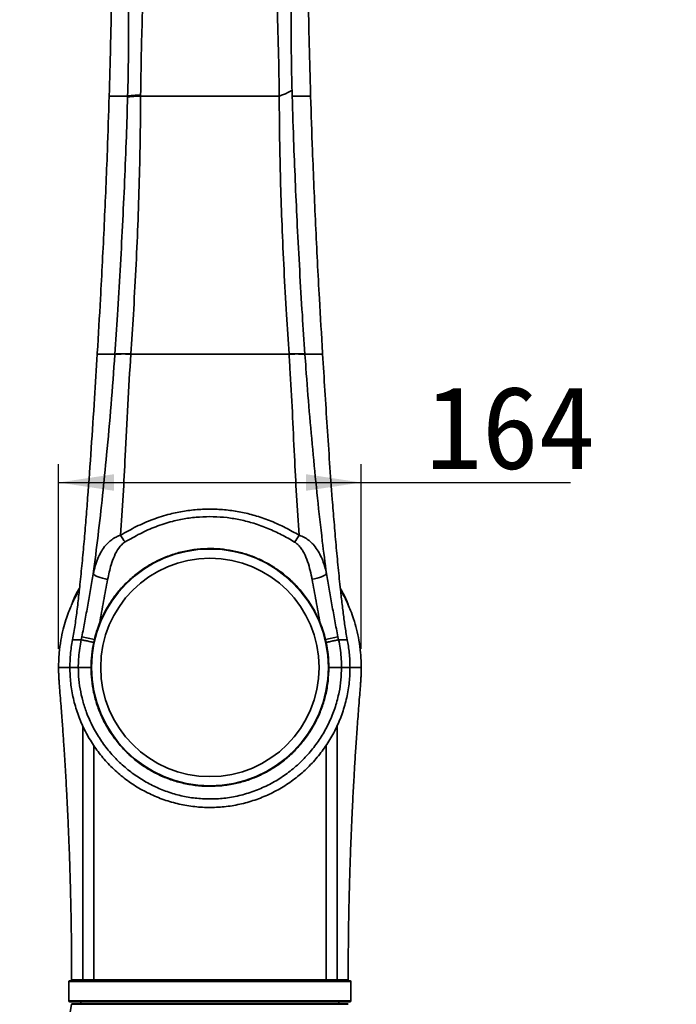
# Model space of a CAD drawing. Header units: millimetres. Extents: x 0 to 297, y 0 to 209.
# Tile 26 of 46: x 117 to 153, y 47 to 100. Entities that reach past the tile are written whole.
import ezdxf

# ---------------------------------------------------------------- set-up
doc = ezdxf.new("R2010")
doc.units = ezdxf.units.MM
doc.header["$PDSIZE"] = -1
doc.layers.add('图层0', color=7, linetype='Continuous')
doc.styles.add('SLDTEXTSTYLE0', font='SIMSUN.TTC')
doc.styles.add('SLDTEXTSTYLE5', font='SIMSUN.TTC', dxfattribs={"bigfont": 'bigfont'})
doc.dimstyles.new('SLDDIMSTYLE0', dxfattribs={"dimtxt": 4.5, "dimasz": 3, "dimexe": 0, "dimexo": 0.0625, "dimgap": 1.125, "dimtad": 2, "dimlfac": 10, "dimrnd": 1e-09, "dimzin": 12, "dimdsep": 46, "dimtxsty": 'SLDTEXTSTYLE0', "dimsah": 1, "dimcen": 0.09, "dimadec": 0, "dimazin": 3, "dimtfac": 1, "dimtofl": 0, "dimtmove": 0, "dimatfit": 3, "dimfxl": 0, "dimfrac": 2, "dimtolj": 1, "dimtzin": 12, "dimarcsym": 0})
doc.dimstyles.new('SLDDIMSTYLE10', dxfattribs={"dimtxt": 3.5, "dimasz": 3, "dimexe": 0, "dimexo": 0.0625, "dimgap": 0.875, "dimtad": 0, "dimtih": 1, "dimtoh": 1, "dimlfac": 2, "dimrnd": 1e-09, "dimzin": 12, "dimdsep": 46, "dimtxsty": 'SLDTEXTSTYLE0', "dimblk1": 'NONE', "dimblk2": 'NONE', "dimsah": 1, "dimcen": 0, "dimadec": 0, "dimazin": 3, "dimtol": 1, "dimtp": 0.01, "dimtfac": 1, "dimtmove": 0, "dimatfit": 3, "dimldrblk": 'NONE', "dimfxl": 0, "dimfrac": 2, "dimtolj": 1, "dimarcsym": 0})
doc.dimstyles.new('SLDDIMSTYLE12', dxfattribs={"dimtxt": 3.5, "dimasz": 3, "dimexe": 0, "dimexo": 0.0625, "dimgap": 0.875, "dimtad": 0, "dimtih": 1, "dimtoh": 1, "dimdec": 6, "dimlfac": 2, "dimrnd": 1e-09, "dimzin": 12, "dimdsep": 46, "dimtxsty": 'SLDTEXTSTYLE0', "dimblk1": 'NONE', "dimblk2": 'NONE', "dimsah": 1, "dimcen": 0, "dimadec": 0, "dimazin": 3, "dimtfac": 1, "dimtmove": 0, "dimatfit": 3, "dimldrblk": 'NONE', "dimfxl": 0, "dimfrac": 2, "dimtolj": 1, "dimtzin": 12, "dimarcsym": 0})
doc.dimstyles.new('SLDDIMSTYLE7', dxfattribs={"dimtxt": 3.5, "dimasz": 3, "dimexe": 0, "dimexo": 0.0625, "dimgap": 0.875, "dimtad": 0, "dimtih": 1, "dimtoh": 1, "dimlfac": 3, "dimrnd": 1e-09, "dimzin": 12, "dimdsep": 46, "dimtxsty": 'SLDTEXTSTYLE0', "dimblk1": 'NONE', "dimblk2": 'NONE', "dimsah": 1, "dimcen": 0, "dimadec": 0, "dimazin": 3, "dimtfac": 1, "dimtmove": 0, "dimatfit": 3, "dimldrblk": 'NONE', "dimfxl": 0, "dimfrac": 2, "dimtolj": 1, "dimtzin": 12, "dimarcsym": 0})
doc.dimstyles.new('SLDDIMSTYLE8', dxfattribs={"dimtxt": 3.5, "dimasz": 3, "dimexe": 0, "dimexo": 0.0625, "dimgap": 0.875, "dimtad": 0, "dimtih": 1, "dimtoh": 1, "dimlfac": 3, "dimrnd": 1e-09, "dimzin": 12, "dimdsep": 46, "dimtxsty": 'SLDTEXTSTYLE0', "dimblk1": 'NONE', "dimblk2": 'NONE', "dimsah": 1, "dimcen": 0, "dimadec": 0, "dimazin": 3, "dimtol": 1, "dimtp": 0.03, "dimtfac": 1, "dimtmove": 0, "dimatfit": 3, "dimldrblk": 'NONE', "dimfxl": 0, "dimfrac": 2, "dimtolj": 1, "dimarcsym": 0})
doc.dimstyles.new('SLDDIMSTYLE9', dxfattribs={"dimtxt": 3.5, "dimasz": 3, "dimexe": 0, "dimexo": 0.0625, "dimgap": 0.875, "dimtad": 0, "dimtih": 1, "dimtoh": 1, "dimlfac": 2, "dimrnd": 1e-09, "dimzin": 12, "dimdsep": 46, "dimtxsty": 'SLDTEXTSTYLE0', "dimblk1": 'NONE', "dimblk2": 'NONE', "dimsah": 1, "dimcen": 0, "dimadec": 0, "dimazin": 3, "dimtfac": 1, "dimtmove": 0, "dimatfit": 3, "dimldrblk": 'NONE', "dimfxl": 0, "dimfrac": 2, "dimtolj": 1, "dimtzin": 12, "dimarcsym": 0})

# ---------------------------------------------------------------- blocks, each defined once
blk = doc.blocks.new('_D_14')
at = {"layer": '图层0'}
for p, q in [((119.563, 66.25), (119.563, 76.283)), ((135.985, 66.25), (135.985, 76.283)), ((119.563, 75.283), (135.985, 75.283)), ((135.985, 75.283), (147.339, 75.283))]:
    blk.add_line(p, q, dxfattribs=at)
for points in [[(119.563, 75.283), (122.563, 74.833), (122.563, 75.733)], [(135.985, 75.283), (132.985, 75.733), (132.985, 74.833)]]:
    blk.add_solid(points, dxfattribs=at)
at = {"layer": '图层0', "insert": (139.482, 80.519), "char_height": 4.5, "attachment_point": 1, "rotation": 360, "style": 'SLDTEXTSTYLE0'}
blk.add_mtext('164', dxfattribs=at)
blk = doc.blocks.new('_D_22')
at = {"layer": '图层0'}
blk.add_line((204.074, 119.317), (182.322, 119.317), dxfattribs=at)
at = {"layer": '图层0', "char_height": 3.5, "attachment_point": 1}
for s, insert, style in [(' 贯穿', (192.303, 122.388), 'SLDTEXTSTYLE5'), ('6-', (182.322, 122.388), 'SLDTEXTSTYLE0'), ('%%c', (186.396, 122.388), 'SLDTEXTSTYLE0'), ('9', (190.266, 122.388), 'SLDTEXTSTYLE0'), ('圆周均布', (184.257, 118.314), 'SLDTEXTSTYLE5')]:
    blk.add_mtext(s, dxfattribs=dict(at, insert=insert, style=style))
blk = doc.blocks.new('_None')
blk = doc.blocks.new('SW_SYMBOL_HOLE_DEPTH')
at = {"layer": '图层0', "color": 0}
for p, q in [((0, 875), (800, 875)), ((400, 875), (400, 75)), ((100, 555), (400, 75)), ((700, 555), (400, 75))]:
    blk.add_line(p, q, dxfattribs=at)
blk = doc.blocks.new('_D_23')
at = {"layer": '图层0'}
blk.add_line((191.362, 126.826), (170.308, 126.826), dxfattribs=at)
at = {"layer": '图层0', "xscale": 0.004072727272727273, "yscale": 0.004072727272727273, "zscale": 0.004072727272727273}
blk.add_blockref('SW_SYMBOL_HOLE_DEPTH', (184.071, 127.113), dxfattribs=at)
at = {"layer": '图层0', "attachment_point": 1, "style": 'SLDTEXTSTYLE0'}
for s, insert, char_height in [('0.03', (179.415, 131.727), 2), ('%%c', (170.308, 130.899), 3.5), ('4', (174.178, 130.899), 3.5), ('+', (178.252, 131.727), 2), ('6', (187.737, 130.899), 3.5), ('0', (179.415, 129.4), 2)]:
    blk.add_mtext(s, dxfattribs=dict(at, insert=insert, char_height=char_height))
blk = doc.blocks.new('_D_24')
at = {"layer": '图层0'}
blk.add_line((178.756, 90.244), (163.115, 90.244), dxfattribs=at)
at = {"layer": '图层0', "char_height": 3.5, "attachment_point": 1, "style": 'SLDTEXTSTYLE0'}
for s, insert in [('PCD', (163.115, 94.316)), ('%%c', (169.225, 94.316)), ('50', (173.095, 94.316))]:
    blk.add_mtext(s, dxfattribs=dict(at, insert=insert))
blk = doc.blocks.new('_D_25')
at = {"layer": '图层0'}
blk.add_line((203.051, 46.867), (224.105, 46.867), dxfattribs=at)
at = {"layer": '图层0', "xscale": 0.004072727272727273, "yscale": 0.004072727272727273, "zscale": 0.004072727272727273}
blk.add_blockref('SW_SYMBOL_HOLE_DEPTH', (218.402, 47.153), dxfattribs=at)
at = {"layer": '图层0', "attachment_point": 1, "style": 'SLDTEXTSTYLE0'}
for s, insert, char_height in [('+', (212.582, 51.768), 2), ('0.01', (213.746, 51.768), 2), ('%%c', (204.639, 50.94), 3.5), ('6', (208.509, 50.94), 3.5), ('6', (222.068, 50.94), 3.5), ('0', (213.746, 49.44), 2)]:
    blk.add_mtext(s, dxfattribs=dict(at, insert=insert, char_height=char_height))
blk = doc.blocks.new('_D_28')
at = {"layer": '图层0'}
blk.add_line((187.075, 96.227), (212.697, 96.227), dxfattribs=at)
at = {"layer": '图层0', "xscale": 0.004072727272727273, "yscale": 0.004072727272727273, "zscale": 0.004072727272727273}
blk.add_blockref('SW_SYMBOL_HOLE_DEPTH', (204.957, 96.085), dxfattribs=at)
at = {"layer": '图层0', "char_height": 3.5, "attachment_point": 1}
for s, insert, style in [('4 x  M6 ', (188.663, 99.871), 'SLDTEXTSTYLE0'), (' 7', (208.624, 99.871), 'SLDTEXTSTYLE0'), ('圆周均布', (192.533, 95.798), 'SLDTEXTSTYLE5')]:
    blk.add_mtext(s, dxfattribs=dict(at, insert=insert, style=style))

msp = doc.modelspace()

# ---------------------------------------------------------------- linework, layer by layer
at = {"color": 7, "linetype": 'Continuous', "lineweight": 35}
for p, q in [((122.31135239, 96.31852691), (122.30926393, 96.24808877)), ((122.31215592, 96.32029834), (122.31006072, 96.24986107)), ((124.01629815, 96.30195416), (124.01572895, 96.24986747)), ((133.23805325, 96.24986107), (133.23594822, 96.32037779)), ((133.23873154, 96.24810752), (133.23664784, 96.31862129)), ((121.6635953, 82.30954373), (121.6599868, 82.24954309)), ((121.66421685, 82.30986472), (121.66056421, 82.24986107)), ((133.8875507, 82.24986107), (133.88389877, 82.30985828)), ((133.88805025, 82.24954136), (133.8844477, 82.30953627)), ((122.61859486, 82.23400724), (122.61966988, 82.24986117)), ((123.4836487, 82.26539561), (123.48260844, 82.24986107)), ((132.0655055, 82.24986107), (132.06446103, 82.26546633)), ((132.92844341, 82.24986117), (132.92951551, 82.23404428)), ((121.50577419, 66.7701013), (120.82677794, 66.9099612)), ((134.72131995, 66.91014456), (134.04233532, 66.77012002)), ((121.46855967, 66.60750726), (121.50577419, 66.7701013)), ((134.04233532, 66.77012002), (134.07954672, 66.60754281)), ((119.5776245, 65.24986108), (119.57826995, 65.24986108)), ((135.97048786, 65.24986108), (135.96983836, 65.24986108)), ((120.12405702, 48.199861), (120.12405702, 47.14986107)), ((135.37405702, 48.249861), (120.17405702, 48.249861)), ((135.42405702, 47.14986107), (135.42405702, 48.199861)), ((120.17405702, 47.09986107), (135.37405702, 47.09986107)), ((120.77405702, 47.09986107), (120.77405702, 46.99986107)), ((134.77405702, 46.99986107), (134.77405702, 47.09986107)), ((120.31006898, 46.99986107), (120.26935913, 46.97018546)), ((135.27875492, 46.97018546), (120.26935913, 46.97018546)), ((120.31006898, 46.99986107), (135.23804507, 46.99986107)), ((135.27875492, 46.97018546), (135.23804507, 46.99986107))]:
    msp.add_line(p, q, dxfattribs=at)
at = {"color": 8, "linetype": 'Continuous', "lineweight": 35}
for p, q in [((135.42405702, 48.199861), (120.12405702, 48.199861)), ((120.12405702, 47.14986107), (135.42405702, 47.14986107))]:
    msp.add_line(p, q, dxfattribs=at)
at = {"color": 7, "linetype": 'Continuous', "lineweight": 35, "flags": 128}
for points in [[(122.22654525, 70.02457678), (122.08480381, 70.05146933), (121.9476813, 70.08405252), (121.81964614, 70.12126456), (121.70487061, 70.16189281), (121.6070949, 70.20461333), (121.52950524, 70.24803399), (121.47463003, 70.29073982), (121.4442575, 70.33133917)], [(134.09613686, 70.33900948), (134.06569181, 70.29832222), (134.01077595, 70.25552079), (133.9331771, 70.21199862), (133.83542151, 70.16917259), (133.72069166, 70.12843692), (133.59272265, 70.09111778), (133.45568057, 70.05843011), (133.31402688, 70.03143808)]]:
    msp.add_lwpolyline(points, dxfattribs=at)
at = {"color": 7, "linetype": 'Continuous', "lineweight": 35}
for radius in [6.425, 5.925]:
    msp.add_circle((127.77405702, 65.24987801), radius, dxfattribs=at)
for centre, radius, start, end in [((125.79789999, 74.06966629), 3.30940193, 209.839930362, 217.48876473), ((129.717269, 74.06854412), 3.32997505, 322.760980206, 330.353214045), ((120.17405702, 48.199861), 0.05, 90, 180), ((120.32407317, 48.29986092), 0.04999992, 179.182552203, 270.051877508), ((135.22405657, 48.29986097), 0.04999998, 269.983906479, 0.767673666), ((135.37405702, 48.199861), 0.05, 0, 90), ((120.17405702, 47.14986107), 0.05, 180, 270), ((135.37405702, 47.14986107), 0.05, 270, 0), ((110.39471945, 48.54863125), 10, 319.932957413, 350.918190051)]:
    msp.add_arc(centre, radius, start, end, dxfattribs=at)
for points, knots in [([(122.02807144, 111.47320205), (122.06115862, 111.29457138), (122.12736441, 110.93714031), (122.20148638, 110.33897134), (122.26567887, 109.70153954), (122.31717882, 109.0255502), (122.3713961, 108.10789593), (122.41745964, 106.94538819), (122.44503353, 105.53855405), (122.45441841, 103.88881862), (122.44248881, 101.99771804), (122.39835436, 99.39539616), (122.34528349, 97.50211248), (122.31215592, 96.32029834)], [0, 0, 0, 0, 0.0409853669, 0.0820096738, 0.1274627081, 0.1729931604, 0.2185046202, 0.3102451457, 0.4020585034, 0.4938667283, 0.6321080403, 0.7703566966, 1, 1, 1, 1]), ([(133.23594822, 96.32037779), (133.20260899, 97.50138432), (133.14918497, 99.39387285), (133.10563733, 101.99471182), (133.09425851, 103.88497383), (133.10409852, 105.53365415), (133.13185771, 106.93964572), (133.17775046, 108.10187138), (133.23153948, 109.0204057), (133.28271461, 109.69778424), (133.34662047, 110.33635169), (133.42059134, 110.9354323), (133.48658342, 111.2925013), (133.51956161, 111.47093924)], [0, 0, 0, 0, 0.2296651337, 0.3680238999, 0.5063758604, 0.5982374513, 0.69010471, 0.7819111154, 0.8274300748, 0.8729638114, 0.9184221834, 0.9592331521, 1, 1, 1, 1]), ([(123.31099688, 96.24986129), (123.31099694, 96.24986329), (123.33153409, 96.97656641), (123.35734679, 98.37858836), (123.35886751, 100.45221143), (123.33425167, 102.46483879), (123.28003247, 104.46602988), (123.19650349, 106.22175533), (123.09430466, 107.74246626), (122.97935944, 109.02829143), (122.85564278, 109.88116042), (122.79380383, 110.30746129)], [0, 0, 0, 0, 0.00000042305, 0.15419363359, 0.29800172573, 0.44181332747, 0.58343899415, 0.72506030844, 0.81672272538, 0.90839007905, 1, 1, 1, 1]), ([(132.75271117, 110.30079343), (132.69091781, 109.87510706), (132.56729312, 109.02347269), (132.45164717, 107.73959435), (132.34826851, 106.22039344), (132.26313582, 104.46576458), (132.20331948, 102.29369969), (132.17745055, 99.93897962), (132.19319993, 97.97121548), (132.22116523, 96.84788376), (132.22799192, 96.57366424)], [0, 0, 0, 0, 0.0936716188, 0.187400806, 0.281124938, 0.426107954, 0.5710951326, 0.7557467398, 0.9403746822, 1, 1, 1, 1]), ([(124.15021579, 107.9512795), (124.16213166, 107.51236107), (124.19229051, 106.40146624), (124.19306711, 104.61880326), (124.15638885, 101.91236237), (124.05407785, 99.14077023), (124.02616162, 97.04004973), (124.01635314, 96.30195258)], [0, 0, 0, 0, 0.11296046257, 0.28590093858, 0.45884778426, 0.80986384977, 1, 1, 1, 1]), ([(131.53258982, 96.2498606), (131.5288711, 96.65574314), (131.51730679, 97.9179395), (131.45048219, 100.03565545), (131.38110839, 102.41940007), (131.35199311, 104.61907325), (131.35456326, 106.40053633), (131.38526982, 107.51025865), (131.39738321, 107.94803156)], [0, 0, 0, 0, 0.10410014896, 0.32372623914, 0.54335321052, 0.7155793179, 0.88779925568, 1, 1, 1, 1]), ([(122.31007183, 96.24986107), (122.31007177, 96.24985908), (122.28075845, 95.26574189), (122.20208949, 92.94200491), (122.04542647, 89.27777843), (121.85995449, 85.61504569), (121.72241082, 83.29251468), (121.66421685, 82.30986472)], [0, 0, 0, 0, 0.0000004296, 0.2118457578, 0.5001392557, 0.7885116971, 1, 1, 1, 1]), ([(123.31095299, 96.24986129), (123.17287435, 96.24986125), (122.89688935, 96.24986117), (122.60456657, 96.24986111), (122.39483208, 96.24986108), (122.33833462, 96.24986108), (122.31007114, 96.24986107)], [0, 0, 0, 0, 0.2501814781, 0.5000508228, 0.7498949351, 1, 1, 1, 1]), ([(122.61966881, 82.24986117), (122.61966894, 82.24986316), (122.66770223, 82.95821304), (122.82319206, 85.27827898), (123.04136862, 89.21212645), (123.2160097, 93.153682), (123.28750828, 95.48283259), (123.30948764, 96.19883619)], [0, 0, 0, 0, 0.0000004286, 0.1524564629, 0.4992810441, 0.8460741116, 1, 1, 1, 1]), ([(123.30948884, 96.19883643), (123.30997309, 96.21584297), (123.31045741, 96.2328515), (123.31093751, 96.2498593), (123.31093757, 96.24986129)], [0, 0, 0, 0, 0.9998827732, 1, 1, 1, 1]), ([(124.01559931, 96.24986112), (124.00924026, 95.53202702), (123.99571812, 94.00559453), (123.94859681, 91.6701124), (123.84090716, 88.43549021), (123.68241534, 85.29977122), (123.5301215, 82.97485878), (123.48364798, 82.26539563)], [0, 0, 0, 0, 0.1540109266, 0.3274952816, 0.5009804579, 0.8477207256, 1, 1, 1, 1]), ([(124.0156647, 96.24986112), (124.25174649, 96.24986116), (124.72426112, 96.24986125), (125.47681605, 96.24986098), (126.23830817, 96.24986109), (127.0011877, 96.24986121), (127.51629301, 96.24986108), (127.77405702, 96.24986101)], [0, 0, 0, 0, 0.2092030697, 0.4187172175, 0.6125841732, 0.8061331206, 1, 1, 1, 1]), ([(127.77405702, 96.24986101), (128.03182122, 96.24986108), (128.54692691, 96.24986122), (129.30980696, 96.24986109), (130.07132639, 96.24986099), (130.82393245, 96.24986123), (131.29648846, 96.24986111), (131.532591, 96.24986104)], [0, 0, 0, 0, 0.1938587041, 0.3873994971, 0.5812582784, 0.7907846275, 1, 1, 1, 1]), ([(132.06446107, 82.26546634), (132.01791351, 82.97494525), (131.86538258, 85.29982489), (131.67448002, 89.08324447), (131.56137464, 93.03594549), (131.54046174, 95.37093358), (131.53258978, 96.24986104)], [0, 0, 0, 0, 0.1522846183, 0.4990189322, 0.8114225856, 1, 1, 1, 1]), ([(131.53259221, 96.24986096), (131.61211456, 96.27872098), (131.77086942, 96.33633581), (131.96568304, 96.41837834), (132.12541642, 96.49771383), (132.19384054, 96.54837739), (132.22799192, 96.57366424)], [0, 0, 0, 0, 0.25134412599, 0.50177216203, 0.75132797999, 1, 1, 1, 1]), ([(132.22799192, 96.57366424), (132.23088721, 96.51940257), (132.23667666, 96.41090063), (132.23696995, 96.30353303), (132.23711656, 96.24985982)], [0, 0, 0, 0, 0.50009860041, 1, 1, 1, 1]), ([(132.23714497, 96.24986132), (132.23714503, 96.24985932), (132.26365319, 95.35620801), (132.33865173, 93.0101608), (132.5155622, 89.05171432), (132.72451191, 85.27838963), (132.88043801, 82.95830745), (132.92844469, 82.24986316), (132.92844483, 82.24986117)], [0, 0, 0, 0, 0.0000004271, 0.1914059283, 0.5025343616, 0.8480783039, 0.9999995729, 1, 1, 1, 1]), ([(133.23804284, 96.24986107), (133.20977895, 96.24986108), (133.15328067, 96.24986108), (132.94354284, 96.24986111), (132.65121534, 96.24986118), (132.37522586, 96.24986127), (132.23714497, 96.24986132)], [0, 0, 0, 0, 0.2501050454, 0.4999491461, 0.7498184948, 1, 1, 1, 1]), ([(133.88389877, 82.30985828), (133.82568842, 83.29260999), (133.68810148, 85.61545802), (133.50266095, 89.27895317), (133.34590767, 92.9430816), (133.26744097, 95.2664984), (133.23804221, 96.24985908), (133.23804215, 96.24986107)], [0, 0, 0, 0, 0.2115101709, 0.4999289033, 0.7883178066, 0.9999995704, 1, 1, 1, 1]), ([(121.66056432, 82.24986107), (121.61156181, 81.44843789), (121.50748209, 79.74624131), (121.33908794, 77.14369592), (121.18240328, 74.94925567), (121.04984647, 73.26251301), (120.9504464, 72.08248614), (120.84283915, 70.90742293), (120.73363293, 69.83006804), (120.62656877, 68.85458923), (120.52183284, 67.98127179), (120.43734852, 67.42565548), (120.39516183, 67.14821212)], [0, 0, 0, 0, 0.157331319, 0.3341665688, 0.5109855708, 0.588486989, 0.6660397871, 0.7435154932, 0.8209116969, 0.880624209, 0.9403904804, 1, 1, 1, 1]), ([(121.4442575, 70.33133917), (121.5332048, 71.02084332), (121.81013099, 73.16752744), (122.12254376, 76.22805193), (122.42408621, 79.50773277), (122.55374258, 81.32502569), (122.61859467, 82.23400721)], [0, 0, 0, 0, 0.1743050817, 0.5426768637, 0.7712541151, 1, 1, 1, 1]), ([(122.61966957, 82.24986117), (122.48397299, 82.24986115), (122.2127115, 82.24986111), (121.93297167, 82.24986109), (121.73686703, 82.24986108), (121.68600621, 82.24986107), (121.66056435, 82.24986107)], [0, 0, 0, 0, 0.2547825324, 0.509317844, 0.7545484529, 1, 1, 1, 1]), ([(123.48263705, 82.2498583), (123.42629449, 81.33033193), (123.31359812, 79.49109547), (123.19235015, 76.93164809), (123.06914458, 74.57520838), (122.97455858, 73.14042239), (122.92726223, 72.42297871)], [0, 0, 0, 0, 0.2809945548, 0.5620452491, 0.781007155, 1, 1, 1, 1]), ([(123.48262269, 82.24986107), (123.758211, 82.24986108), (124.30942302, 82.24986108), (125.16903638, 82.24986102), (126.03457086, 82.24986112), (126.90024964, 82.24986105), (127.48278789, 82.24986106), (127.77405702, 82.24986107)], [0, 0, 0, 0, 0.2071347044, 0.4142960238, 0.6095307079, 0.8047653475, 1, 1, 1, 1]), ([(127.77405702, 82.24986107), (128.06532608, 82.24986106), (128.64786418, 82.24986105), (129.51354271, 82.24986112), (130.37908112, 82.24986103), (131.23870233, 82.2498611), (131.78992113, 82.24986108), (132.06551284, 82.24986107)], [0, 0, 0, 0, 0.1952335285, 0.3904670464, 0.5857006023, 0.7928635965, 1, 1, 1, 1]), ([(132.0655055, 82.24986107), (132.16581303, 82.25224693), (132.36642811, 82.25701864), (132.61241877, 82.25579204), (132.81119378, 82.24887887), (132.89007493, 82.23898914), (132.92951551, 82.23404428)], [0, 0, 0, 0, 0.2499999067, 0.4999998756, 0.7499999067, 1, 1, 1, 1]), ([(132.61132136, 72.42136629), (132.56379454, 73.13869874), (132.46873143, 74.57350654), (132.35481998, 76.80294023), (132.2479626, 79.10817188), (132.15125337, 80.94939302), (132.08226951, 81.99578663), (132.06551976, 82.24985823)], [0, 0, 0, 0, 0.2189459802, 0.4379355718, 0.6801270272, 0.922332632, 1, 1, 1, 1]), ([(133.88755075, 82.24986107), (133.86210874, 82.24986107), (133.81124762, 82.24986108), (133.61514279, 82.24986109), (133.33540234, 82.24986111), (133.06414074, 82.24986115), (132.92844411, 82.24986117)], [0, 0, 0, 0, 0.2454514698, 0.4906820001, 0.7452173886, 1, 1, 1, 1]), ([(132.92951599, 82.23404421), (132.94667196, 81.98396524), (133.01758548, 80.9502732), (133.161561, 79.13172873), (133.37305651, 76.78414057), (133.60537081, 74.44149689), (133.84197177, 72.29344569), (134.01958304, 70.92768026), (134.09613686, 70.33900948)], [0, 0, 0, 0, 0.062999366, 0.2604055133, 0.4578334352, 0.6544478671, 0.8510604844, 1, 1, 1, 1]), ([(135.15390335, 67.14463295), (135.11626071, 67.39228427), (135.04089662, 67.8881055), (134.94566355, 68.66516085), (134.84123939, 69.59026237), (134.72925462, 70.66837544), (134.61475513, 71.89658739), (134.50954788, 73.13134746), (134.39250069, 74.61161976), (134.26673754, 76.33659464), (134.08979395, 78.96385321), (133.96763361, 80.93528312), (133.88755089, 82.24985908), (133.88755077, 82.24986107)], [0, 0, 0, 0, 0.05340362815, 0.10691908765, 0.16039233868, 0.24126582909, 0.32226419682, 0.40338583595, 0.48442763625, 0.61326639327, 0.74211235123, 0.9999996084, 1, 1, 1, 1]), ([(122.92726223, 72.42297871), (123.20857746, 72.5837366), (123.77166777, 72.90551516), (124.67042439, 73.29201499), (125.54566048, 73.57026755), (126.38579223, 73.74210421), (127.17428958, 73.83189174), (127.9694244, 73.85051915), (128.76165756, 73.79466978), (129.54205935, 73.66873308), (130.32755391, 73.46982599), (131.10727532, 73.19093864), (131.87909104, 72.8408857), (132.36733636, 72.56115351), (132.61132136, 72.42136629)], [0, 0, 0, 0, 0.0965066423, 0.193171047, 0.2894748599, 0.3660227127, 0.4427715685, 0.519290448, 0.5957023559, 0.6723419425, 0.7487939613, 0.8324203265, 0.9162574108, 1, 1, 1, 1]), ([(132.36832204, 72.05343826), (132.13415642, 72.18837815), (131.66560094, 72.45838715), (130.92686875, 72.80021433), (130.18422846, 73.07230099), (129.43974523, 73.26525106), (128.70409145, 73.38658873), (127.95746717, 73.4403138), (127.20830952, 73.42246083), (126.46555249, 73.33628828), (125.66991432, 73.1701053), (124.83755322, 72.89869445), (123.97987847, 72.52107434), (123.44115248, 72.21064825), (123.17197991, 72.05554493)], [0, 0, 0, 0, 0.084435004, 0.1689508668, 0.2532522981, 0.329120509, 0.4051765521, 0.4810066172, 0.5568876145, 0.6329950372, 0.7089014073, 0.8057321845, 0.9029347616, 1, 1, 1, 1]), ([(121.4442575, 70.33133917), (121.47772364, 70.47421406), (121.5446388, 70.75989075), (121.68163474, 71.14825648), (121.85034783, 71.49905075), (122.06126705, 71.81719466), (122.30199492, 72.07177774), (122.56161638, 72.26054519), (122.76198188, 72.36508142), (122.88983009, 72.40986633), (122.92726223, 72.42297871)], [0, 0, 0, 0, 0.1616692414, 0.3232557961, 0.4650601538, 0.6067235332, 0.7604329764, 0.8597654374, 0.9589413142, 1, 1, 1, 1]), ([(132.61132136, 72.42136629), (132.71071437, 72.38287902), (132.90867694, 72.30622333), (133.15897504, 72.13319506), (133.39552252, 71.91318566), (133.60720099, 71.63781428), (133.78832078, 71.31070613), (133.9488316, 70.9141589), (134.04173836, 70.58490629), (134.08866605, 70.37277966), (134.09613686, 70.33900948)], [0, 0, 0, 0, 0.1109968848, 0.2210741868, 0.3313274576, 0.4741012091, 0.6176710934, 0.7609509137, 0.9619438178, 1, 1, 1, 1]), ([(121.78651816, 67.64816846), (121.87118049, 67.84304774), (122.04051326, 68.23282495), (122.37409135, 68.79681049), (122.77081598, 69.33963038), (123.23555288, 69.84940642), (123.75951793, 70.31501535), (124.34253382, 70.72667751), (124.97962421, 71.07761028), (125.6541405, 71.35649637), (126.35954256, 71.55622619), (127.08514657, 71.67616016), (127.80401213, 71.71319386), (128.50471802, 71.6698333), (129.17873526, 71.55671051), (129.83459869, 71.37467997), (130.46388566, 71.12466873), (131.06130764, 70.81239501), (131.63544819, 70.4322095), (132.17646598, 69.98128457), (132.67646227, 69.4616381), (133.10892716, 68.89656021), (133.47630797, 68.29724579), (133.66261956, 67.87418208), (133.75576966, 67.66266318)], [0, 0, 0, 0, 0.0413160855, 0.0826361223, 0.1277386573, 0.1729760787, 0.2180887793, 0.2656252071, 0.3133079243, 0.360830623, 0.4083489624, 0.4560357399, 0.5035390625, 0.5477076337, 0.592023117, 0.6362031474, 0.6802392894, 0.7244034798, 0.7684508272, 0.8156267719, 0.8629452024, 0.9101109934, 0.9550582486, 1, 1, 1, 1]), ([(123.17197991, 72.05554493), (123.10794842, 72.00915215), (122.97696146, 71.91424808), (122.77275894, 71.66069567), (122.57539478, 71.2957499), (122.37296001, 70.72717886), (122.28215675, 70.2914403), (122.22654525, 70.02457678)], [0, 0, 0, 0, 0.10160406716, 0.20784784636, 0.42454399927, 0.64756799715, 1, 1, 1, 1]), ([(133.31402688, 70.03143808), (133.30782718, 70.06357658), (133.26922233, 70.26369941), (133.18974095, 70.62784242), (133.04229362, 71.11060056), (132.87017668, 71.4854353), (132.69511043, 71.7527462), (132.54925207, 71.92528669), (132.42671818, 72.01207665), (132.36832204, 72.05343826)], [0, 0, 0, 0, 0.04233536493, 0.26361754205, 0.48504695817, 0.70505361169, 0.80653791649, 0.9078015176, 1, 1, 1, 1]), ([(120.82677794, 66.9099612), (120.88308425, 67.1951328), (120.99570522, 67.76551827), (121.14522234, 68.62529732), (121.29392354, 69.48366564), (121.39414604, 70.04878052), (121.4442575, 70.33133917)], [0, 0, 0, 0, 0.2478280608, 0.4956928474, 0.747845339, 1, 1, 1, 1]), ([(122.22654525, 70.02457678), (122.15466365, 69.63444697), (122.01029902, 68.85092316), (121.86131866, 68.05019864), (121.78651816, 67.64816846)], [0, 0, 0, 0, 0.4979169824, 1, 1, 1, 1]), ([(133.75576966, 67.66266318), (133.6811911, 68.06007085), (133.531412, 68.85820065), (133.38668892, 69.63927772), (133.31402688, 70.03143808)], [0, 0, 0, 0, 0.497923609, 1, 1, 1, 1]), ([(134.09613686, 70.33900948), (134.14579376, 70.060595), (134.2451073, 69.50376753), (134.39423499, 68.64854362), (134.54773681, 67.7823214), (134.66346149, 67.20085716), (134.72131995, 66.91014456)], [0, 0, 0, 0, 0.2479164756, 0.4958316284, 0.7479327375, 1, 1, 1, 1]), ([(120.24458271, 68.5815998), (120.26147765, 68.62963999), (120.36638021, 68.92792673), (120.51983999, 69.25448827), (120.68130412, 69.51980937), (120.70216458, 69.55408768)], [0, 0, 0, 0, 0.143226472, 0.8893086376, 1, 1, 1, 1]), ([(134.84606067, 69.56464868), (134.98959276, 69.30138162), (135.16259387, 68.98406237), (135.27807642, 68.64817027), (135.29774773, 68.59095438)], [0, 0, 0, 0, 0.8296598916, 1, 1, 1, 1]), ([(120.69047342, 69.44798727), (120.66915035, 69.41322536), (120.60347414, 69.30615678), (120.52128389, 69.15532963), (120.43122916, 68.98290916), (120.34218233, 68.80160269), (120.22869003, 68.55018591), (120.09393052, 68.2178501), (119.94861737, 67.8011546), (119.80504868, 67.29641418), (119.67940688, 66.69959852), (119.58430459, 66.00715974), (119.57057174, 65.51240619), (119.5632843, 65.24986108)], [0, 0, 0, 0, 0.0278039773, 0.0856377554, 0.1171180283, 0.1610707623, 0.2240753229, 0.3058739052, 0.4063174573, 0.5254668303, 0.6636516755, 0.8215139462, 1, 1, 1, 1]), ([(135.98482865, 65.24986108), (135.9775404, 65.5125688), (135.96380625, 66.00762156), (135.86858428, 66.70047712), (135.73867464, 67.31714865), (135.58409111, 67.85304759), (135.42166192, 68.30410643), (135.27633803, 68.64941037), (135.16081808, 68.89536728), (135.06844062, 69.07708494), (134.98079076, 69.2389841), (134.91088187, 69.36348178), (134.86622448, 69.43595723), (134.85813864, 69.44907992)], [0, 0, 0, 0, 0.178569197, 0.3365000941, 0.4747481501, 0.607535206, 0.7166683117, 0.802168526, 0.8637529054, 0.9026388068, 0.941966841, 0.989492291, 1, 1, 1, 1]), ([(121.50577419, 66.7701013), (121.54462533, 66.91863177), (121.62257051, 67.21662129), (121.73175553, 67.50402087), (121.78651816, 67.64816846)], [0, 0, 0, 0, 0.4984419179, 1, 1, 1, 1]), ([(133.75576966, 67.66266318), (133.81144131, 67.51710213), (133.92312238, 67.2250969), (134.00251763, 66.92208445), (134.04233532, 66.77012002)], [0, 0, 0, 0, 0.4984878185, 1, 1, 1, 1]), ([(120.39516183, 67.14821212), (120.37292969, 67.01514034), (120.35069721, 66.88206658), (120.32390206, 66.74986303), (120.32390167, 66.74986107)], [0, 0, 0, 0, 0.9999851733, 1, 1, 1, 1]), ([(120.793316, 66.74986107), (120.79331641, 66.74986303), (120.8045756, 66.80320778), (120.81567697, 66.85658547), (120.82677794, 66.9099612)], [0, 0, 0, 0, 0.0000366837, 1, 1, 1, 1]), ([(134.72131995, 66.91014456), (134.7324234, 66.85670711), (134.74352726, 66.80326769), (134.75479747, 66.74986303), (134.75479789, 66.74986107)], [0, 0, 0, 0, 0.9999633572, 1, 1, 1, 1]), ([(135.22421191, 66.74986107), (135.22421151, 66.74986303), (135.19782446, 66.88089385), (135.17586374, 67.01276439), (135.15390335, 67.14463295)], [0, 0, 0, 0, 0.0000149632, 1, 1, 1, 1]), ([(120.3239071, 66.74986107), (120.32390671, 66.74985911), (120.29737819, 66.61900046), (120.25164149, 66.35580471), (120.18949468, 65.85601168), (120.18028571, 65.48614156), (120.17440284, 65.24986107)], [0, 0, 0, 0, 0.0000039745, 0.2653390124, 0.5306837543, 1, 1, 1, 1]), ([(120.793316, 66.74986107), (120.70173745, 66.74986107), (120.51858889, 66.74986107), (120.36192759, 66.74986107), (120.33658239, 66.74986107), (120.32390711, 66.74986107)], [0, 0, 0, 0, 0.3333070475, 0.6665830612, 1, 1, 1, 1]), ([(120.63366824, 65.24986107), (120.63366824, 65.24986307), (120.63380053, 65.27894333), (120.63542468, 65.46602393), (120.64972957, 65.81277722), (120.70311885, 66.28481298), (120.76095954, 66.59631977), (120.79331561, 66.74985911), (120.79331602, 66.74986107)], [0, 0, 0, 0, 0.0000039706, 0.0577342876, 0.3714348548, 0.6884801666, 0.9999960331, 1, 1, 1, 1]), ([(121.46855967, 66.60750726), (121.40921166, 66.62001892), (121.2575074, 66.65200097), (121.04219165, 66.6973935), (120.85835336, 66.73615), (120.81499513, 66.74529071), (120.79331602, 66.74986107)], [0, 0, 0, 0, 0.1764122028, 0.4509414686, 0.7254707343, 1, 1, 1, 1]), ([(121.3240572, 65.24837119), (121.33002114, 65.47552183), (121.34201675, 65.93240199), (121.42622027, 66.38162695), (121.46855967, 66.60750726)], [0, 0, 0, 0, 0.497177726, 1, 1, 1, 1]), ([(134.75479788, 66.74986107), (134.73311843, 66.74529184), (134.68975953, 66.73615337), (134.50591919, 66.69740654), (134.29060118, 66.65202538), (134.13889536, 66.62005133), (134.07954672, 66.60754281)], [0, 0, 0, 0, 0.2745292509, 0.5490585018, 0.8235877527, 1, 1, 1, 1]), ([(134.07954672, 66.60754281), (134.12147848, 66.38421642), (134.20581807, 65.93502819), (134.21795443, 65.47814104), (134.22405686, 65.248408)], [0, 0, 0, 0, 0.4971777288, 1, 1, 1, 1]), ([(134.75479788, 66.74986107), (134.86113316, 66.74986107), (135.04940522, 66.74986107), (135.19191344, 66.74986107), (135.21344422, 66.74986107), (135.22421191, 66.74986107)], [0, 0, 0, 0, 0.393478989, 0.6966747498, 1, 1, 1, 1]), ([(134.75479788, 66.74986107), (134.75479829, 66.74985912), (134.78714023, 66.59635199), (134.84497269, 66.28488891), (134.89840068, 65.81287422), (134.91270868, 65.46608491), (134.91431645, 65.27896016), (134.9144458, 65.24986307), (134.91444581, 65.24986107)], [0, 0, 0, 0, 0.00000397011, 0.31145119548, 0.62847807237, 0.94223235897, 0.99999602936, 1, 1, 1, 1]), ([(135.37371121, 65.24986107), (135.37167868, 65.38335017), (135.3676136, 65.65032939), (135.32648182, 66.15211993), (135.27084678, 66.51826156), (135.22420734, 66.74985911), (135.22420694, 66.74986107)], [0, 0, 0, 0, 0.2652491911, 0.5305003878, 0.9999960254, 1, 1, 1, 1]), ([(119.56369499, 65.24979404), (119.56358987, 65.21515157), (119.56333212, 65.13020638), (119.56688571, 64.96603005), (119.57517385, 64.76154125), (119.58888894, 64.52786019), (119.61379133, 64.18092711), (119.65205682, 63.71415103), (119.69612714, 63.17025562), (119.73617534, 62.65267383), (119.77107554, 62.18299556), (119.80274459, 61.73991123), (119.83269918, 61.30509035), (119.87775291, 60.62722561), (119.9351919, 59.7039777), (119.99742517, 58.59476191), (120.04924462, 57.56152762), (120.0916561, 56.62535927), (120.1310472, 55.6631486), (120.15839826, 54.90580015), (120.17640549, 54.35379998), (120.18464191, 54.08900721), (120.19170052, 53.85308948), (120.19938248, 53.58616235), (120.20911413, 53.22873031), (120.22092482, 52.75761699), (120.23397144, 52.17278283), (120.24718266, 51.47417777), (120.25942865, 50.66174295), (120.26884541, 49.73540966), (120.27411538, 48.93545529), (120.27338949, 48.44428031), (120.27317606, 48.29986449)], [0, 0, 0, 0, 0.0089937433, 0.0220531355, 0.0353990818, 0.0495130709, 0.0650691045, 0.0968659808, 0.1310703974, 0.1614612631, 0.1883009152, 0.2142274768, 0.2398120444, 0.2651321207, 0.3338525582, 0.4022762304, 0.4597678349, 0.5149824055, 0.5664090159, 0.6283963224, 0.6476969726, 0.6631376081, 0.6747948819, 0.6890347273, 0.7099137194, 0.737432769, 0.7715931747, 0.8123967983, 0.8598462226, 0.9139449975, 0.97469801, 1, 1, 1, 1]), ([(120.17440284, 65.24986107), (120.18319652, 65.24986107), (120.20078017, 65.24986107), (120.3067303, 65.24986107), (120.44918836, 65.24986107), (120.57217142, 65.24986107), (120.63366836, 65.24986107)], [0, 0, 0, 0, 0.2800811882, 0.560044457, 0.7800028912, 1, 1, 1, 1]), ([(120.17440284, 65.24986107), (120.18389366, 64.96602839), (120.20290578, 64.3974511), (120.35225603, 63.55592576), (120.58689227, 62.73549605), (120.91586842, 61.94764162), (121.32927472, 61.20111061), (121.82341326, 60.50369943), (122.39482563, 59.8664598), (123.0340217, 59.29562804), (123.73304946, 58.79870098), (124.48503837, 58.38509423), (125.27871126, 58.05740671), (126.10339535, 57.82018224), (126.94931603, 57.67994784), (127.80481822, 57.63498542), (128.65838435, 57.68563974), (129.49866149, 57.83401159), (130.31559573, 58.07386958), (131.10196947, 58.40286536), (131.84637406, 58.82000877), (132.54082855, 59.31718723), (133.17730823, 59.88895707), (133.74505561, 60.53092696), (134.23886312, 61.23290814), (134.65193608, 61.98549769), (134.9755797, 62.78075143), (135.20902397, 63.60702198), (135.32293085, 64.30421567), (135.36765222, 64.85307847), (135.37170011, 65.1181612), (135.37371121, 65.24986107)], [0, 0, 0, 0, 0.0356783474, 0.0714713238, 0.107150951, 0.1428177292, 0.1785976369, 0.2142651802, 0.2500814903, 0.2860113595, 0.3218272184, 0.3577129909, 0.3937133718, 0.4295982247, 0.4654001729, 0.501317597, 0.5371193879, 0.5727028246, 0.6083994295, 0.6439838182, 0.67967924, 0.7154874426, 0.7511830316, 0.7870527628, 0.8230367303, 0.8589062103, 0.8947881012, 0.9307851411, 0.9666661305, 0.983438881, 1, 1, 1, 1]), ([(134.91444569, 65.24986107), (134.90790955, 65.02447779), (134.89483696, 64.57370114), (134.78512464, 63.86096667), (134.59321628, 63.12013973), (134.30183251, 62.36523734), (133.92946749, 61.64813424), (133.47877504, 60.97883675), (132.95871055, 60.3635165), (132.37045071, 59.80402052), (131.71758165, 59.31106702), (131.00870314, 58.89092505), (130.25241717, 58.55129442), (129.4574998, 58.30200996), (128.65224186, 58.14979103), (127.85246273, 58.09609056), (127.07034898, 58.13191745), (126.29867644, 58.25461349), (125.5477411, 58.46401682), (124.82537785, 58.75246351), (124.13089027, 59.12005743), (123.47474465, 59.56676704), (122.86496898, 60.08696922), (122.30970604, 60.67549535), (121.81995226, 61.32920579), (121.40242042, 62.0398191), (121.08821095, 62.74681344), (120.86667411, 63.43408348), (120.72272024, 64.08965939), (120.64545956, 64.69764192), (120.63717977, 65.08541048), (120.63366836, 65.24986107)], [0, 0, 0, 0, 0.0302135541, 0.0604284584, 0.096479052, 0.1326497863, 0.1687073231, 0.2046147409, 0.2406328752, 0.2765418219, 0.3132643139, 0.3501040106, 0.3868217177, 0.4241967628, 0.4615689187, 0.4964557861, 0.5314575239, 0.566347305, 0.6010149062, 0.6357886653, 0.6704619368, 0.706185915, 0.7420188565, 0.7777442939, 0.8144744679, 0.8513219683, 0.8880473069, 0.917993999, 0.948007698, 0.9779503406, 1, 1, 1, 1]), ([(121.3240572, 65.24837119), (121.24468245, 65.24854114), (121.07714216, 65.24889987), (120.86080548, 65.24936743), (120.69381545, 65.24973004), (120.65371739, 65.24981739), (120.63366836, 65.24986107)], [0, 0, 0, 0, 0.2308269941, 0.487218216, 0.7436091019, 1, 1, 1, 1]), ([(134.22405686, 65.248408), (134.21555012, 64.99903313), (134.19853664, 64.50028338), (134.06561097, 63.76985554), (133.85717554, 63.06608556), (133.5733292, 62.39730291), (133.21750402, 61.76397579), (132.79113584, 61.17574332), (132.30227889, 60.63848446), (131.75678291, 60.1586759), (131.15977328, 59.74472753), (130.52064173, 59.39957549), (129.84708423, 59.12737525), (129.14670801, 58.93437203), (128.42934964, 58.82022933), (127.7036571, 58.78632339), (126.97887723, 58.83602764), (126.26418081, 58.96576655), (125.56817677, 59.17397709), (124.90070681, 59.46078264), (124.26924095, 59.8197749), (123.68138751, 60.24662927), (123.14647185, 60.73820485), (122.66943386, 61.28598201), (122.25598246, 61.8833559), (121.91403431, 62.52427922), (121.64483862, 63.19906074), (121.45788317, 63.88465565), (121.34500377, 64.57047526), (121.33103939, 65.02240588), (121.3240572, 65.24837119)], [0, 0, 0, 0, 0.0369279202, 0.0738558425, 0.1096187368, 0.145495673, 0.1812585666, 0.2170214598, 0.2528983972, 0.2886612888, 0.3244236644, 0.3603000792, 0.3960624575, 0.4318252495, 0.4677020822, 0.5034648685, 0.5392273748, 0.5751039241, 0.6108664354, 0.646628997, 0.6825055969, 0.7182681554, 0.7540309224, 0.7899077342, 0.8256705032, 0.861432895, 0.8973093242, 0.933071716, 0.9665358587, 1, 1, 1, 1]), ([(134.22405686, 65.248408), (134.30343173, 65.24857376), (134.47097215, 65.24892365), (134.68730888, 65.24937965), (134.8542987, 65.24973328), (134.89439671, 65.24981848), (134.91444569, 65.24986107)], [0, 0, 0, 0, 0.2308273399, 0.4872185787, 0.7436094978, 1, 1, 1, 1]), ([(135.37371121, 65.24986107), (135.36491753, 65.24986107), (135.34733388, 65.24986107), (135.24138375, 65.24986107), (135.09892569, 65.24986107), (134.97594263, 65.24986107), (134.91444569, 65.24986107)], [0, 0, 0, 0, 0.2800811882, 0.560044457, 0.7800028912, 1, 1, 1, 1]), ([(135.27502726, 48.2998677), (135.27481239, 48.45495902), (135.27410207, 48.96768187), (135.2798144, 49.80126208), (135.2899627, 50.76359062), (135.3030581, 51.60156575), (135.31714182, 52.3194731), (135.33105929, 52.92143188), (135.3441529, 53.42478438), (135.35507198, 53.81012233), (135.36361257, 54.09469906), (135.37121313, 54.33865942), (135.38069242, 54.63129743), (135.39345412, 55.00547017), (135.41004475, 55.4636695), (135.43020164, 55.98559124), (135.45321142, 56.5412432), (135.4773302, 57.08716404), (135.50099849, 57.59266517), (135.52386513, 58.05657066), (135.54564838, 58.47889362), (135.57005222, 58.93361678), (135.59630827, 59.401446), (135.62554656, 59.89856515), (135.65450821, 60.37082916), (135.68560438, 60.85764379), (135.71938921, 61.36527813), (135.75646384, 61.89898152), (135.79663031, 62.45068024), (135.84172173, 63.04107368), (135.88275855, 63.55092553), (135.91736635, 63.97346369), (135.94068065, 64.26873966), (135.95947594, 64.53173371), (135.97301582, 64.76321921), (135.98122277, 64.96602227), (135.98477309, 65.1296332), (135.98452399, 65.21477151), (135.98442153, 65.2497924)], [0, 0, 0, 0, 0.0271917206, 0.0898942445, 0.146107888, 0.1958401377, 0.2367175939, 0.2718717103, 0.3012764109, 0.3248873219, 0.339374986, 0.3511318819, 0.3676367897, 0.3906488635, 0.4166939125, 0.447926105, 0.482111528, 0.5140779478, 0.5436171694, 0.5707294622, 0.5954150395, 0.617674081, 0.6504795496, 0.677481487, 0.7049042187, 0.7334604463, 0.7631656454, 0.7944639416, 0.8277736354, 0.8608239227, 0.898863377, 0.9180302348, 0.9352099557, 0.950639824, 0.9646595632, 0.9779379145, 0.9909249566, 1, 1, 1, 1]), ([(120.87405468, 48.30033196), (120.87405546, 48.30033196), (120.9405548, 48.30024519), (121.0667678, 48.30019236), (121.27020953, 48.30042448), (121.40423782, 48.30074243), (121.47405594, 48.30095741), (121.47405703, 48.30095741)], [0, 0, 0, 0, 0.0000046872, 0.3982840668, 0.6991391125, 0.9999953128, 1, 1, 1, 1]), ([(121.47405702, 48.30095885), (121.63538604, 48.30139266), (121.95855859, 48.30226165), (122.53773903, 48.30293314), (123.17681521, 48.30315123), (123.87722117, 48.30288516), (124.62604652, 48.30230198), (125.41435425, 48.30150077), (126.23297322, 48.30065019), (127.07036633, 48.30000746), (127.91510384, 48.2997782), (128.75615602, 48.30016607), (129.58297968, 48.30090283), (130.38765618, 48.30176951), (131.1588841, 48.3025272), (131.88808659, 48.30304418), (132.36761486, 48.30314954), (132.70950461, 48.30307943), (133.03317348, 48.30293855), (133.49450679, 48.30243146), (133.85941876, 48.30164204), (134.0405207, 48.3010799), (134.07405702, 48.3009758)], [0, 0, 0, 0, 0.05658551, 0.1133514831, 0.1699371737, 0.2265273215, 0.2832978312, 0.3398862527, 0.396367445, 0.4530298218, 0.5095084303, 0.5656311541, 0.6219332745, 0.6780575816, 0.7342295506, 0.7905793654, 0.8467529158, 0.8534314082, 0.8801541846, 0.9339628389, 0.9877712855, 1, 1, 1, 1]), ([(134.07405682, 48.30097437), (134.07405791, 48.30097437), (134.1665319, 48.30068527), (134.32018812, 48.30034993), (134.51726482, 48.3002003), (134.62384345, 48.30026563), (134.67405816, 48.30033077), (134.67405894, 48.30033077)], [0, 0, 0, 0, 0.0000046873, 0.3984855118, 0.6992446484, 0.9999953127, 1, 1, 1, 1])]:
    msp.add_open_spline(points, degree=3, knots=knots, dxfattribs=at)
for points in [[(124.01559931, 96.24986112), (123.93567399, 96.24758155), (123.77582336, 96.24302239), (123.57846817, 96.23144679), (123.41539328, 96.21697705), (123.34478952, 96.20488315), (123.30948764, 96.19883619)], [(124.01629815, 96.30195416), (123.93646659, 96.29959176), (123.77680348, 96.29486694), (123.57967369, 96.28302263), (123.41676961, 96.26827743), (123.34621492, 96.256), (123.31093757, 96.24986129)], [(123.48263705, 82.2498583), (123.38232592, 82.25224513), (123.18170367, 82.25701879), (122.93570338, 82.25578487), (122.73692057, 82.24885912), (122.65803664, 82.23895785), (122.61859467, 82.23400721)], [(123.4836487, 82.26539552), (123.38334711, 82.26780371), (123.18274394, 82.2726201), (122.93676478, 82.27146443), (122.73799553, 82.26462355), (122.65911177, 82.25478202), (122.61966988, 82.24986125)], [(132.06446107, 82.26546634), (132.16476315, 82.2678689), (132.36536732, 82.27267404), (132.61134784, 82.2715002), (132.81011831, 82.264641), (132.88900265, 82.25478778), (132.92844483, 82.24986117)], [(120.87405468, 48.30033196), (120.87469766, 48.29373392), (120.87598362, 48.28053784), (120.88660191, 48.26383853), (120.90186898, 48.25214343), (120.9140002, 48.25062181), (120.92006581, 48.249861)], [(121.51600691, 48.249861), (121.51043179, 48.25063416), (121.49928154, 48.25218049), (121.48529031, 48.26405275), (121.47563632, 48.28098119), (121.47458346, 48.29429867), (121.47405703, 48.30095741)], [(134.03210784, 48.249861), (134.03768413, 48.25063453), (134.04883671, 48.25218158), (134.06282965, 48.26405907), (134.07248255, 48.28099426), (134.07353183, 48.29431529), (134.07405647, 48.3009758)], [(134.6280479, 48.249861), (134.6341134, 48.25062178), (134.64624441, 48.25214336), (134.6615113, 48.26383812), (134.67212963, 48.280537), (134.67341583, 48.29373285), (134.67405894, 48.30033077)]]:
    msp.add_open_spline(points, degree=3, dxfattribs=at)
at = {"color": 8, "linetype": 'Continuous', "lineweight": 35}
for points, knots in [([(119.57826995, 65.24986108), (119.57642483, 65.24986107), (119.57145545, 65.24986105), (119.69207673, 65.24986103), (119.88447135, 65.24986107), (120.08874888, 65.24986107), (120.17440284, 65.24986107)], [0, 0, 0, 0, 0.1782802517, 0.4801545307, 0.782027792, 1, 1, 1, 1]), ([(135.96983836, 65.24986108), (135.97168026, 65.24986107), (135.97664354, 65.24986105), (135.85603379, 65.24986103), (135.6636428, 65.24986107), (135.45936517, 65.24986107), (135.37371121, 65.24986107)], [0, 0, 0, 0, 0.17815916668, 0.48007799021, 0.78199579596, 1, 1, 1, 1]), ([(120.8740567, 62.08868632), (120.87405689, 62.07381381), (120.8740578, 62.00553702), (120.87405674, 61.81281764), (120.87405708, 61.5071994), (120.87405701, 61.12501048), (120.87405703, 60.67861311), (120.87405702, 60.16967823), (120.87405702, 59.6041209), (120.87405702, 58.98892653), (120.87405702, 58.33440196), (120.87405702, 57.64974914), (120.87405702, 56.91704445), (120.87405702, 56.1413681), (120.87405702, 55.33342006), (120.87405702, 54.52669738), (120.87405702, 53.71952176), (120.87405703, 52.91240617), (120.87405695, 51.74012045), (120.87405781, 50.20267165), (120.87405572, 48.93444679), (120.87405468, 48.30033716)], [0, 0, 0, 0, 0.0122739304, 0.05634721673, 0.10142159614, 0.14649703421, 0.19157267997, 0.23667517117, 0.28180768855, 0.3269388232, 0.37203500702, 0.41710718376, 0.46218261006, 0.51236595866, 0.56255305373, 0.61275188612, 0.66295082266, 0.71314988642, 0.76334881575, 0.88167492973, 1, 1, 1, 1]), ([(134.67405737, 62.08336394), (134.67405715, 62.07011147), (134.67405603, 62.00326217), (134.67405739, 61.81252047), (134.67405695, 61.50708503), (134.67405704, 61.12481213), (134.67405702, 60.67840868), (134.67405702, 60.16945521), (134.67405702, 59.60388964), (134.67405702, 58.98869216), (134.67405702, 58.33417289), (134.67405702, 57.64952874), (134.67405702, 56.91683313), (134.67405702, 56.14116921), (134.67405702, 55.3332434), (134.67405702, 54.52654082), (134.67405703, 53.71938505), (134.67405702, 52.91228952), (134.67405708, 51.74003305), (134.67405639, 50.20262244), (134.67405809, 48.93442976), (134.67405894, 48.30033625)], [0, 0, 0, 0, 0.01091268, 0.0550467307, 0.1001832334, 0.1453208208, 0.190458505, 0.2356232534, 0.2808179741, 0.3260112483, 0.37116946, 0.4163037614, 0.4614413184, 0.5116937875, 0.5619500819, 0.612218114, 0.6624862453, 0.7127545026, 0.7630226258, 0.8815118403, 1, 1, 1, 1]), ([(121.47405703, 48.30095816), (121.47405704, 49.12996638), (121.47405706, 50.77685504), (121.47405708, 52.68043752), (121.47405709, 54.00949395), (121.4740571, 54.7725635), (121.47405711, 55.51740822), (121.47405711, 56.22754229), (121.47405712, 56.87528092), (121.47405713, 57.46307704), (121.47405714, 57.99823996), (121.47405715, 58.57388244), (121.47405716, 59.17561376), (121.47405717, 59.70542392), (121.47405718, 60.11262712), (121.47405719, 60.42396824), (121.4740572, 60.68932453), (121.47405721, 60.8964103), (121.47405721, 60.98481428), (121.47405722, 61.02412357)], [0, 0, 0, 0, 0.1695389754, 0.3368022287, 0.3891060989, 0.4412115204, 0.4927837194, 0.5413212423, 0.5864793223, 0.6271784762, 0.6662217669, 0.7040818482, 0.7595216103, 0.81446392, 0.851452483, 0.8891965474, 0.9281821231, 0.968065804, 1, 1, 1, 1]), ([(134.07405702, 48.30097505), (134.07405702, 49.1324226), (134.07405702, 50.7841463), (134.07405702, 52.69319434), (134.07405702, 54.02608108), (134.07405702, 54.79109335), (134.07405702, 55.53741326), (134.07405702, 56.24819576), (134.07405702, 56.90851709), (134.07405702, 57.51932138), (134.07405702, 58.08564095), (134.07405702, 58.60792925), (134.07405702, 59.08821386), (134.07405702, 59.52717968), (134.07405702, 59.92452914), (134.07405702, 60.27861687), (134.07405702, 60.58788492), (134.07405702, 60.81725602), (134.07405702, 60.96051697), (134.07405702, 61.01108958), (134.07405702, 61.0262889)], [0, 0, 0, 0, 0.1699945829, 0.3377051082, 0.3901255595, 0.4423771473, 0.4940466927, 0.5425935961, 0.5877754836, 0.6310949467, 0.6725935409, 0.7128303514, 0.7522874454, 0.7914121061, 0.8306513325, 0.8704804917, 0.911437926, 0.9541748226, 0.9862275, 1, 1, 1, 1]), ([(120.27793032, 48.29986486), (120.27683585, 48.29987463), (120.26963262, 48.29993889), (120.3068379, 48.30013156), (120.39398939, 48.30035302), (120.49931806, 48.30046597), (120.60384687, 48.30051179), (120.7033072, 48.30052681), (120.81369826, 48.30040703), (120.87405376, 48.30034155)], [0, 0, 0, 0, 0.0371892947, 0.2447584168, 0.4583461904, 0.6719345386, 0.7053154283, 0.8388833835, 1, 1, 1, 1]), ([(134.67405972, 48.30034089), (134.74947272, 48.30041152), (134.90029827, 48.30055277), (135.06891746, 48.30045548), (135.19168562, 48.30027779), (135.26438132, 48.30003375), (135.27824993, 48.29982055), (135.268411, 48.29970289), (135.23874785, 48.29969304), (135.23797663, 48.29969278)], [0, 0, 0, 0, 0.16324757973, 0.32649421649, 0.49427491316, 0.66205525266, 0.82880226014, 0.99554899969, 1, 1, 1, 1])]:
    msp.add_open_spline(points, degree=3, knots=knots, dxfattribs=at)
at = {"color": 7, "linetype": 'Continuous', "lineweight": 0}
for p in [(119.5631682, 65.24986128), (135.98494458, 65.24986108)]:
    msp.add_point(p, dxfattribs=at)

# ---------------------------------------------------------------- dimensions: what is measured, and where the dimension line sits
at = {"layer": '图层0'}
for p1, text, dimstyle, picture, middle in [((0.77543146, 0.54911539), '<>{\\fGDT;x}6', 'SLDDIMSTYLE8', '_D_23', (180.0410525, 129.36328108)), ((1.83022353, 1.13061161), '6-<> 贯穿\\P圆周均布', 'SLDDIMSTYLE7', '_D_22', (192.40455492, 118.81497384)), ((11.59766357, 4.21162889), 'PCD<>', 'SLDDIMSTYLE9', '_D_24', (170.14165116, 92.78053674)), ((1.42520157, 0.42017707), '<>{\\fGDT;x}6', 'SLDDIMSTYLE10', '_D_25', (214.37188319, 49.40361891))]:
    dim = msp.add_diameter_dim_2p(p1=p1, p2=(0, 0), text=text, dimstyle=dimstyle, dxfattribs=at)
    dim.commit()
    dim.dimension.update_dxf_attribs({"geometry": picture, "text_midpoint": middle, "dimtype": 163})
dim = msp.add_diameter_dim_2p(p1=(1.17654838, 0.48662337), p2=(0, 0), text='4 x  M6 {\\fGDT;x} 7\\P圆周均布', dimstyle='SLDDIMSTYLE12', override={"dimpost": '<>'}, dxfattribs=at)
dim.commit()
dim.dimension.update_dxf_attribs({"geometry": '_D_28', "text_midpoint": (200.68000229, 96.01192323), "dimtype": 163})
dim = msp.add_linear_dim(base=(135.9849447, 75.28284217), p1=(119.5631682, 65.24986128), p2=(135.98494458, 65.24986108), angle=359.999999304, dimstyle='SLDDIMSTYLE0', dxfattribs=at)
dim.commit()
dim.dimension.update_dxf_attribs({"geometry": '_D_14', "text_midpoint": (143.41038645, 75.28284208), "dimtype": 160})

doc.saveas('drawing.dxf')
